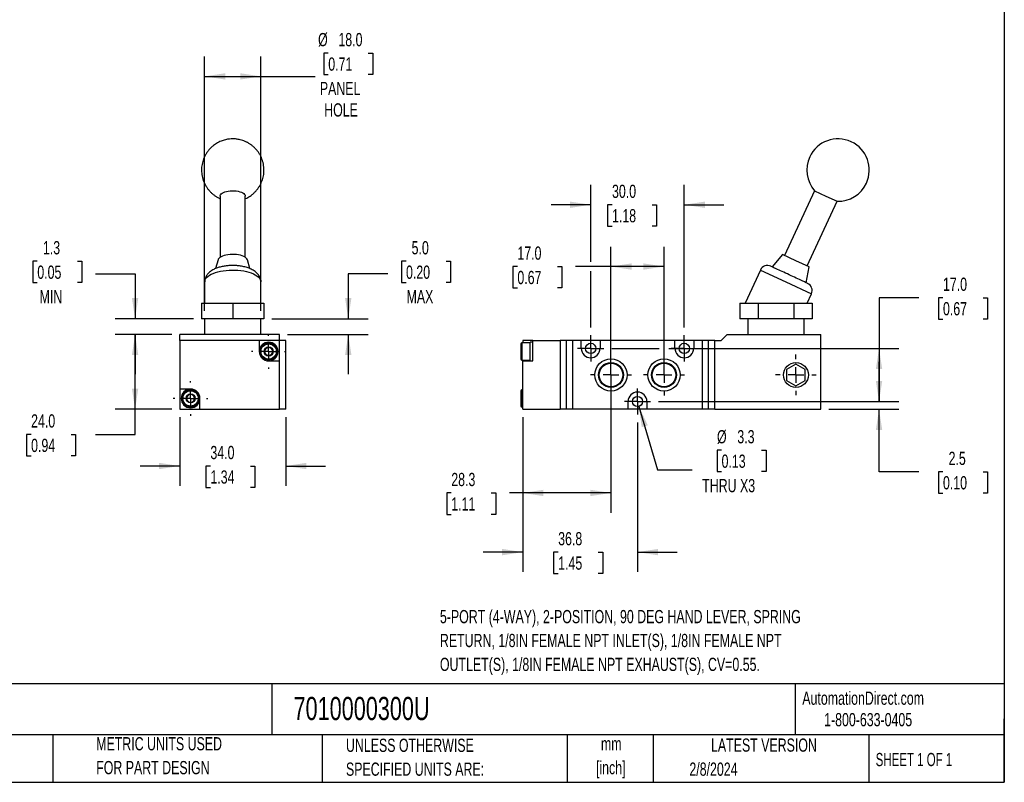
# Model space of a CAD drawing. Header units: millimetres. Extents: x 13 to 546, y 13 to 419.
# Tile 2 of 3: x 231 to 546, y 13 to 257. Entities that reach past the tile are written whole.
import ezdxf

# ---------------------------------------------------------------- set-up
doc = ezdxf.new("R2010")
doc.units = ezdxf.units.MM
doc.header["$LTSCALE"] = 2
doc.linetypes.add('CENTERX2', pattern=[20.32, 12.7, -2.54, 2.54, -2.54])
doc.layers.add('CENTER', color=40, linetype='CENTERX2')
doc.layers.add('DIMENSIONS', color=140, linetype='Continuous', lineweight=25)
doc.layers.add('TEXT', color=140, linetype='Continuous', lineweight=25)
doc.styles.add('SLDTEXTSTYLE0', font='TXT', dxfattribs={"width": 0.7})
doc.styles.add('SLDTEXTSTYLE1', font='TXT', dxfattribs={"width": 0.65})
doc.dimstyles.new('SLDDIMSTYLE1', dxfattribs={"dimtxt": 4.316016, "dimasz": 6.604, "dimexe": 0, "dimexo": 0.0625, "dimgap": 1.079004, "dimtad": 0, "dimtih": 1, "dimtoh": 1, "dimrnd": 1e-09, "dimzin": 4, "dimdsep": 46, "dimtxsty": 'SLDTEXTSTYLE0', "dimsah": 1, "dimcen": 0.09, "dimadec": 0, "dimazin": 1, "dimtfac": 1, "dimtofl": 0, "dimtmove": 0, "dimatfit": 3, "dimfxl": 0, "dimfrac": 2, "dimtolj": 1, "dimtzin": 12, "dimarcsym": 0})
doc.dimstyles.new('SLDDIMSTYLE2', dxfattribs={"dimtxt": 4.316016, "dimasz": 6.604, "dimexe": 0, "dimexo": 0.0625, "dimgap": 1.079004, "dimtad": 0, "dimtih": 1, "dimtoh": 1, "dimrnd": 1e-09, "dimzin": 4, "dimdsep": 46, "dimtxsty": 'SLDTEXTSTYLE0', "dimsah": 1, "dimcen": 0.09, "dimadec": 0, "dimazin": 1, "dimtfac": 1, "dimtmove": 0, "dimatfit": 0, "dimfxl": 0, "dimfrac": 2, "dimtolj": 1, "dimtzin": 12, "dimarcsym": 0})
doc.dimstyles.new('SLDDIMSTYLE3', dxfattribs={"dimtxt": 4.316016, "dimasz": 6.604, "dimexe": 0, "dimexo": 0.0625, "dimgap": 1.079004, "dimtad": 0, "dimtih": 1, "dimtoh": 1, "dimrnd": 1e-09, "dimzin": 12, "dimdsep": 46, "dimtxsty": 'SLDTEXTSTYLE0', "dimsah": 1, "dimcen": 0.09, "dimadec": 0, "dimazin": 3, "dimtfac": 1, "dimtmove": 0, "dimatfit": 0, "dimfxl": 0, "dimfrac": 2, "dimtolj": 1, "dimtzin": 12, "dimarcsym": 0})
doc.dimstyles.new('SLDDIMSTYLE5', dxfattribs={"dimtxt": 4.316016, "dimasz": 6.604, "dimexe": 0, "dimexo": 0.0625, "dimgap": 1.079004, "dimtad": 0, "dimtih": 1, "dimtoh": 1, "dimrnd": 1e-09, "dimzin": 12, "dimdsep": 46, "dimtxsty": 'SLDTEXTSTYLE0', "dimsah": 1, "dimcen": 0.09, "dimadec": 0, "dimazin": 3, "dimtfac": 1, "dimtofl": 0, "dimtmove": 0, "dimatfit": 3, "dimfxl": 0, "dimfrac": 2, "dimtolj": 1, "dimtzin": 12, "dimarcsym": 0})
doc.dimstyles.new('SLDDIMSTYLE6', dxfattribs={"dimtxt": 4.316016, "dimasz": 6.604, "dimexe": 0, "dimexo": 0.0625, "dimgap": 1.079004, "dimtad": 0, "dimtih": 1, "dimtoh": 1, "dimrnd": 1e-09, "dimzin": 12, "dimdsep": 46, "dimtxsty": 'SLDTEXTSTYLE0', "dimsah": 1, "dimcen": 0, "dimadec": 0, "dimazin": 3, "dimtfac": 1, "dimtofl": 0, "dimtmove": 0, "dimatfit": 3, "dimfxl": 0, "dimfrac": 2, "dimtolj": 1, "dimtzin": 12, "dimarcsym": 0})

# ---------------------------------------------------------------- blocks, each defined once
blk = doc.blocks.new('_D_8')
at = {"layer": 'DIMENSIONS'}
for p, q in [((281.95, 129.58), (281.95, 107.62)), ((315.95, 129.58), (315.95, 107.62)), ((281.95, 113.97), (269.25, 113.97)), ((291.79, 113.97), (290.34, 113.97)), ((290.34, 113.97), (290.34, 107.11)), ((304.62, 113.97), (306.07, 113.97)), ((306.07, 113.97), (306.07, 107.11)), ((315.95, 113.97), (328.65, 113.97)), ((290.34, 107.11), (291.79, 107.11)), ((306.07, 107.11), (304.62, 107.11))]:
    blk.add_line(p, q, dxfattribs=at)
for points in [[(281.95, 113.97), (275.34, 114.99), (275.34, 112.96)], [(315.95, 113.97), (322.55, 112.96), (322.55, 114.99)]]:
    blk.add_solid(points, dxfattribs=at)
at = {"layer": 'DIMENSIONS', "char_height": 4.233, "attachment_point": 1, "style": 'SLDTEXTSTYLE0'}
for s, insert in [('34.0', (291.79, 120.4)), ('1.34', (291.79, 112.57))]:
    blk.add_mtext(s, dxfattribs=dict(at, insert=insert))
blk = doc.blocks.new('_D_9')
at = {"layer": 'DIMENSIONS'}
for p, q in [((279.41, 156.12), (261.32, 156.12)), ((267.67, 132.12), (267.67, 156.12)), ((279.41, 132.12), (261.32, 132.12)), ((267.67, 124.09), (267.67, 132.12)), ((234.36, 124.09), (232.91, 124.09)), ((232.91, 124.09), (232.91, 117.23)), ((247.19, 124.09), (248.63, 124.09)), ((248.63, 124.09), (248.63, 117.23)), ((254.97, 124.09), (267.67, 124.09)), ((232.91, 117.23), (234.36, 117.23)), ((248.63, 117.23), (247.19, 117.23))]:
    blk.add_line(p, q, dxfattribs=at)
for points in [[(267.67, 156.12), (266.65, 149.52), (268.68, 149.52)], [(267.67, 132.12), (268.68, 138.72), (266.65, 138.72)]]:
    blk.add_solid(points, dxfattribs=at)
at = {"layer": 'DIMENSIONS', "char_height": 4.233, "attachment_point": 1, "style": 'SLDTEXTSTYLE0'}
for s, insert in [('24.0', (234.36, 130.52)), ('0.94', (234.36, 122.69))]:
    blk.add_mtext(s, dxfattribs=dict(at, insert=insert))
blk = doc.blocks.new('_D_10')
at = {"layer": 'DIMENSIONS'}
for p, q in [((329.54, 246.18), (328.09, 246.18)), ((328.09, 246.18), (328.09, 239.32)), ((342.36, 246.18), (343.81, 246.18)), ((343.81, 246.18), (343.81, 239.32)), ((289.95, 163.66), (289.95, 245.07)), ((307.95, 163.66), (307.95, 245.07)), ((289.95, 238.72), (307.95, 238.72)), ((307.95, 238.72), (325.31, 238.72)), ((328.09, 239.32), (329.54, 239.32)), ((343.81, 239.32), (342.36, 239.32))]:
    blk.add_line(p, q, dxfattribs=at)
for points in [[(289.95, 238.72), (296.55, 237.7), (296.55, 239.73)], [(307.95, 238.72), (301.34, 239.73), (301.34, 237.7)]]:
    blk.add_solid(points, dxfattribs=at)
at = {"layer": 'DIMENSIONS', "char_height": 4.233, "attachment_point": 1, "style": 'SLDTEXTSTYLE0'}
for s, insert in [('%%c', (326.28, 252.61)), ('18.0', (332.79, 252.61)), ('0.71', (329.54, 244.78)), ('PANEL', (326.85, 236.96)), ('HOLE', (328.25, 230.1))]:
    blk.add_mtext(s, dxfattribs=dict(at, insert=insert))
blk = doc.blocks.new('_D_11')
at = {"layer": 'DIMENSIONS'}
for p, q in [((354.45, 179.54), (353, 179.54)), ((353, 179.54), (353, 172.68)), ((367.27, 179.54), (368.72, 179.54)), ((368.72, 179.54), (368.72, 172.68)), ((348.65, 175.51), (335.95, 175.51)), ((335.95, 175.51), (335.95, 161.12)), ((353, 172.68), (354.45, 172.68)), ((368.72, 172.68), (367.27, 172.68)), ((311.49, 161.12), (342.3, 161.12)), ((316.49, 156.12), (342.3, 156.12)), ((335.95, 156.12), (335.95, 143.42))]:
    blk.add_line(p, q, dxfattribs=at)
for points in [[(335.95, 161.12), (336.96, 167.72), (334.93, 167.72)], [(335.95, 156.12), (334.93, 149.52), (336.96, 149.52)]]:
    blk.add_solid(points, dxfattribs=at)
at = {"layer": 'DIMENSIONS', "char_height": 4.233, "attachment_point": 1, "style": 'SLDTEXTSTYLE0'}
for s, insert in [('5.0', (356.24, 185.97)), ('0.20', (354.45, 178.14)), ('MAX', (354.62, 170.32))]:
    blk.add_mtext(s, dxfattribs=dict(at, insert=insert))
blk = doc.blocks.new('_D_12')
at = {"layer": 'DIMENSIONS'}
for p, q in [((236.34, 179.54), (234.89, 179.54)), ((234.89, 179.54), (234.89, 172.68)), ((249.17, 179.54), (250.62, 179.54)), ((250.62, 179.54), (250.62, 172.68)), ((254.97, 175.51), (267.67, 175.51)), ((267.67, 175.51), (267.67, 161.12)), ((234.89, 172.68), (236.34, 172.68)), ((250.62, 172.68), (249.17, 172.68)), ((286.41, 161.12), (261.32, 161.12)), ((279.41, 156.12), (261.32, 156.12)), ((267.67, 156.12), (267.67, 143.42))]:
    blk.add_line(p, q, dxfattribs=at)
for points in [[(267.67, 161.12), (268.68, 167.72), (266.65, 167.72)], [(267.67, 156.12), (266.65, 149.52), (268.68, 149.52)]]:
    blk.add_solid(points, dxfattribs=at)
at = {"layer": 'DIMENSIONS', "char_height": 4.233, "attachment_point": 1, "style": 'SLDTEXTSTYLE0'}
for s, insert in [('1.3', (238.14, 185.97)), ('0.05', (236.34, 178.14)), ('MIN', (237.07, 170.32))]:
    blk.add_mtext(s, dxfattribs=dict(at, insert=insert))
blk = doc.blocks.new('SW_CENTERMARKSYMBOL_7')
at = {"layer": 'CENTER', "color": 0}
for p, q in [((0, 5.08), (0, 5.54)), ((-5.08, 0), (-5.54, 0)), ((0, 0), (-2.54, 0)), ((0, 0), (0, 2.54)), ((0, 0), (0, -2.54)), ((0, 0), (2.54, 0)), ((5.08, 0), (5.54, 0)), ((0, -5.08), (0, -5.54))]:
    blk.add_line(p, q, dxfattribs=at)
blk = doc.blocks.new('SW_CENTERMARKSYMBOL_8')
at = {"layer": 'CENTER', "color": 0}
for p, q in [((0, 5.08), (0, 5.54)), ((-5.08, 0), (-5.54, 0)), ((0, 0), (-2.54, 0)), ((0, 0), (0, 2.54)), ((0, 0), (0, -2.54)), ((0, 0), (2.54, 0)), ((5.08, 0), (5.54, 0)), ((0, -5.08), (0, -5.54))]:
    blk.add_line(p, q, dxfattribs=at)
blk = doc.blocks.new('_D_13')
at = {"layer": 'DIMENSIONS'}
for p, q in [((420.1, 140.58), (420.1, 98.99)), ((391.85, 129.58), (391.85, 98.99)), ((368.95, 105.34), (367.51, 105.34)), ((367.51, 105.34), (367.51, 98.48)), ((381.78, 105.34), (383.23, 105.34)), ((383.23, 105.34), (383.23, 98.48)), ((391.85, 105.34), (387.63, 105.34)), ((420.1, 105.34), (391.85, 105.34)), ((367.51, 98.48), (368.95, 98.48)), ((383.23, 98.48), (381.78, 98.48))]:
    blk.add_line(p, q, dxfattribs=at)
for points in [[(391.85, 105.34), (398.46, 104.33), (398.46, 106.36)], [(420.1, 105.34), (413.5, 106.36), (413.5, 104.33)]]:
    blk.add_solid(points, dxfattribs=at)
at = {"layer": 'DIMENSIONS', "char_height": 4.233, "attachment_point": 1, "style": 'SLDTEXTSTYLE0'}
for s, insert in [('28.3', (368.95, 111.77)), ('1.11', (368.95, 103.94))]:
    blk.add_mtext(s, dxfattribs=dict(at, insert=insert))
blk = doc.blocks.new('_D_14')
at = {"layer": 'DIMENSIONS'}
for p, q in [((420.1, 145.66), (420.1, 184.19)), ((437.1, 145.66), (437.1, 184.19)), ((390.12, 177.84), (388.67, 177.84)), ((388.67, 177.84), (388.67, 170.98)), ((402.95, 177.84), (404.4, 177.84)), ((404.4, 177.84), (404.4, 170.98)), ((420.1, 177.84), (408.79, 177.84)), ((437.1, 177.84), (420.1, 177.84)), ((388.67, 170.98), (390.12, 170.98)), ((404.4, 170.98), (402.95, 170.98))]:
    blk.add_line(p, q, dxfattribs=at)
for points in [[(420.1, 177.84), (426.71, 176.82), (426.71, 178.85)], [(437.1, 177.84), (430.5, 178.85), (430.5, 176.82)]]:
    blk.add_solid(points, dxfattribs=at)
at = {"layer": 'DIMENSIONS', "char_height": 4.233, "attachment_point": 1, "style": 'SLDTEXTSTYLE0'}
for s, insert in [('17.0', (390.12, 184.26)), ('0.67', (390.12, 176.44))]:
    blk.add_mtext(s, dxfattribs=dict(at, insert=insert))
blk = doc.blocks.new('_D_15')
at = {"layer": 'DIMENSIONS'}
for p, q in [((391.85, 129.58), (391.85, 80.05)), ((428.6, 127.89), (428.6, 80.05)), ((391.85, 86.4), (379.15, 86.4)), ((403.19, 86.4), (401.74, 86.4)), ((401.74, 86.4), (401.74, 79.54)), ((416.01, 86.4), (417.46, 86.4)), ((417.46, 86.4), (417.46, 79.54)), ((428.6, 86.4), (441.3, 86.4)), ((401.74, 79.54), (403.19, 79.54)), ((417.46, 79.54), (416.01, 79.54))]:
    blk.add_line(p, q, dxfattribs=at)
for points in [[(391.85, 86.4), (385.25, 87.42), (385.25, 85.38)], [(428.6, 86.4), (435.21, 85.38), (435.21, 87.42)]]:
    blk.add_solid(points, dxfattribs=at)
at = {"layer": 'DIMENSIONS', "char_height": 4.233, "attachment_point": 1, "style": 'SLDTEXTSTYLE0'}
for s, insert in [('36.8', (403.19, 92.82)), ('1.45', (403.19, 85))]:
    blk.add_mtext(s, dxfattribs=dict(at, insert=insert))
blk = doc.blocks.new('_D_16')
at = {"layer": 'DIMENSIONS'}
for p, q in [((413.6, 179.36), (413.6, 203.97)), ((443.6, 158.35), (443.6, 203.97)), ((413.6, 197.62), (400.9, 197.62)), ((420.44, 197.62), (418.99, 197.62)), ((418.99, 197.62), (418.99, 190.76)), ((433.27, 197.62), (434.71, 197.62)), ((434.71, 197.62), (434.71, 190.76)), ((443.6, 197.62), (456.3, 197.62)), ((418.99, 190.76), (420.44, 190.76)), ((434.71, 190.76), (433.27, 190.76)), ((413.6, 158.35), (413.6, 176.31))]:
    blk.add_line(p, q, dxfattribs=at)
for points in [[(413.6, 197.62), (407, 198.63), (407, 196.6)], [(443.6, 197.62), (450.21, 196.6), (450.21, 198.63)]]:
    blk.add_solid(points, dxfattribs=at)
at = {"layer": 'DIMENSIONS', "char_height": 4.233, "attachment_point": 1, "style": 'SLDTEXTSTYLE0'}
for s, insert in [('30.0', (420.44, 204.04)), ('1.18', (420.44, 196.22))]:
    blk.add_mtext(s, dxfattribs=dict(at, insert=insert))
blk = doc.blocks.new('_D_17')
at = {"layer": 'DIMENSIONS'}
for p, q in [((518.67, 167.85), (505.97, 167.85)), ((505.97, 167.85), (505.97, 151.62)), ((526.45, 167.85), (525, 167.85)), ((525, 167.85), (525, 161)), ((539.28, 167.85), (540.73, 167.85)), ((540.73, 167.85), (540.73, 161)), ((525, 161), (526.45, 161)), ((540.73, 161), (539.28, 161)), ((420.33, 151.62), (435.58, 151.62)), ((438.63, 151.62), (512.32, 151.62)), ((505.97, 151.62), (505.97, 134.62)), ((435.33, 134.62), (512.32, 134.62))]:
    blk.add_line(p, q, dxfattribs=at)
for points in [[(505.97, 151.62), (504.95, 145.02), (506.99, 145.02)], [(505.97, 134.62), (506.99, 141.22), (504.95, 141.22)]]:
    blk.add_solid(points, dxfattribs=at)
at = {"layer": 'DIMENSIONS', "char_height": 4.233, "attachment_point": 1, "style": 'SLDTEXTSTYLE0'}
for s, insert in [('17.0', (526.45, 174.28)), ('0.67', (526.45, 166.45))]:
    blk.add_mtext(s, dxfattribs=dict(at, insert=insert))
blk = doc.blocks.new('_D_18')
at = {"layer": 'DIMENSIONS'}
for p, q in [((505.97, 134.62), (505.97, 147.32)), ((435.33, 134.62), (512.32, 134.62)), ((489.89, 132.12), (512.32, 132.12)), ((505.97, 112.12), (505.97, 132.12)), ((518.67, 112.12), (505.97, 112.12)), ((526.45, 112.12), (525, 112.12)), ((525, 112.12), (525, 105.26)), ((539.28, 112.12), (540.73, 112.12)), ((540.73, 112.12), (540.73, 105.26)), ((525, 105.26), (526.45, 105.26)), ((540.73, 105.26), (539.28, 105.26))]:
    blk.add_line(p, q, dxfattribs=at)
for points in [[(505.97, 134.62), (506.99, 141.22), (504.95, 141.22)], [(505.97, 132.12), (504.95, 125.52), (506.99, 125.52)]]:
    blk.add_solid(points, dxfattribs=at)
at = {"layer": 'DIMENSIONS', "char_height": 4.233, "attachment_point": 1, "style": 'SLDTEXTSTYLE0'}
for s, insert in [('2.5', (528.25, 118.54)), ('0.10', (526.45, 110.72))]:
    blk.add_mtext(s, dxfattribs=dict(at, insert=insert))
blk = doc.blocks.new('_D_19')
at = {"layer": 'DIMENSIONS'}
for p, q in [((429.07, 133.04), (435.05, 112.77)), ((455.53, 119.03), (454.08, 119.03)), ((454.08, 119.03), (454.08, 112.17)), ((468.36, 119.03), (469.8, 119.03)), ((469.8, 119.03), (469.8, 112.17)), ((435.05, 112.77), (446.16, 112.77)), ((454.08, 112.17), (455.53, 112.17)), ((469.8, 112.17), (468.36, 112.17))]:
    blk.add_line(p, q, dxfattribs=at)
blk.add_solid([(429.07, 133.04), (429.96, 126.42), (431.91, 126.99)], dxfattribs=at)
at = {"layer": 'DIMENSIONS', "char_height": 4.233, "attachment_point": 1, "style": 'SLDTEXTSTYLE0'}
for s, insert in [('%%c', (454.07, 125.46)), ('3.3', (460.58, 125.46)), ('0.13', (455.53, 117.63)), ('THRU X3', (449.33, 109.81))]:
    blk.add_mtext(s, dxfattribs=dict(at, insert=insert))
blk = doc.blocks.new('SW_CENTERMARKSYMBOL_9')
at = {"layer": 'CENTER', "color": 0}
for p, q in [((0, 5.08), (0, 6.54)), ((-5.08, 0), (-6.54, 0)), ((0, 0), (-2.54, 0)), ((0, 0), (0, 2.54)), ((0, 0), (0, -2.54)), ((0, 0), (2.54, 0)), ((5.08, 0), (6.54, 0)), ((0, -5.08), (0, -6.54))]:
    blk.add_line(p, q, dxfattribs=at)
blk = doc.blocks.new('SW_CENTERMARKSYMBOL_10')
at = {"layer": 'CENTER', "color": 0}
for p, q in [((0, 5.08), (0, 6.54)), ((-5.08, 0), (-6.54, 0)), ((0, 0), (-2.54, 0)), ((0, 0), (0, 2.54)), ((0, 0), (0, -2.54)), ((0, 0), (2.54, 0)), ((5.08, 0), (6.54, 0)), ((0, -5.08), (0, -6.54))]:
    blk.add_line(p, q, dxfattribs=at)
blk = doc.blocks.new('SW_CENTERMARKSYMBOL_11')
at = {"layer": 'CENTER', "color": 0}
for p, q in [((0, 2.54), (0, 4.19)), ((-2.54, 0), (-4.19, 0)), ((0, 0), (-2.54, 0)), ((0, 0), (0, 2.54)), ((0, 0), (0, -2.54)), ((0, 0), (2.54, 0)), ((2.54, 0), (4.19, 0)), ((0, -2.54), (0, -4.19))]:
    blk.add_line(p, q, dxfattribs=at)
blk = doc.blocks.new('SW_CENTERMARKSYMBOL_12')
at = {"layer": 'CENTER', "color": 0}
for p, q in [((0, 2.54), (0, 4.19)), ((-2.54, 0), (-4.19, 0)), ((0, 0), (-2.54, 0)), ((0, 0), (0, 2.54)), ((0, 0), (0, -2.54)), ((0, 0), (2.54, 0)), ((2.54, 0), (4.19, 0)), ((0, -2.54), (0, -4.19))]:
    blk.add_line(p, q, dxfattribs=at)
blk = doc.blocks.new('SW_CENTERMARKSYMBOL_13')
at = {"layer": 'CENTER', "color": 0}
for p, q in [((0, 2.54), (0, 4.19)), ((-2.54, 0), (-4.19, 0)), ((0, 0), (-2.54, 0)), ((0, 0), (0, 2.54)), ((0, 0), (0, -2.54)), ((0, 0), (2.54, 0)), ((2.54, 0), (4.19, 0)), ((0, -2.54), (0, -4.19))]:
    blk.add_line(p, q, dxfattribs=at)
blk = doc.blocks.new('SW_CENTERMARKSYMBOL_14')
at = {"layer": 'CENTER', "color": 0}
for p, q in [((0, 5.08), (0, 6.515)), ((-5.08, 0), (-6.515, 0)), ((0, 0), (-2.54, 0)), ((0, 0), (0, 2.54)), ((0, 0), (0, -2.54)), ((0, 0), (2.54, 0)), ((5.08, 0), (6.515, 0)), ((0, -5.08), (0, -6.515))]:
    blk.add_line(p, q, dxfattribs=at)

msp = doc.modelspace()

# ---------------------------------------------------------------- linework, layer by layer
for p, q in [((485.345759, 202.101206), (475.695335, 181.405805)), ((485.345759, 202.101206), (488.97099, 200.410733)), ((294.948311, 200.410733), (294.948311, 180.8006)), ((302.948311, 180.8006), (302.948311, 200.410733)), ((482.945797, 178.024859), (492.596221, 198.72026)), ((488.97099, 200.410733), (492.596221, 198.72026)), ((294.227187, 179.948889), (293.465144, 177.197647)), ((304.432412, 177.194277), (303.669436, 179.948889)), ((475.012559, 181.724189), (471.769628, 177.719503)), ((479.320566, 179.715332), (475.012559, 181.724189)), ((467.994159, 176.721588), (463.050891, 166.120715)), ((467.994159, 176.721588), (476.150929, 172.918023)), ((483.628573, 177.706475), (479.320566, 179.715332)), ((482.645321, 172.648083), (483.628573, 177.706475)), ((289.948311, 172.918023), (289.948311, 166.120715)), ((307.948311, 166.120715), (307.948311, 172.918023)), ((476.150929, 172.918023), (484.307699, 169.114459)), ((482.911693, 166.120715), (484.307699, 169.114459)), ((288.948311, 166.120715), (288.948311, 161.120715)), ((288.948311, 166.120715), (298.948311, 166.120715)), ((298.948311, 166.120715), (308.948311, 166.120715)), ((298.948311, 166.120715), (298.948311, 161.120715)), ((308.948311, 166.120715), (308.948311, 161.120715)), ((461.434287, 166.120715), (461.434287, 161.120715)), ((461.434287, 166.120715), (467.207789, 166.120715)), ((467.207789, 166.120715), (467.207789, 161.120715)), ((467.207789, 166.120715), (478.754795, 166.120715)), ((478.754795, 166.120715), (484.528297, 166.120715)), ((478.754795, 161.120715), (478.754795, 166.120715)), ((484.528297, 166.120715), (484.528297, 161.120715)), ((298.948311, 161.120715), (288.948311, 161.120715)), ((289.948311, 161.120715), (289.948311, 156.120715)), ((308.948311, 161.120715), (298.948311, 161.120715)), ((307.948311, 156.120715), (307.948311, 161.120715)), ((467.207789, 161.120715), (461.434287, 161.120715)), ((463.981292, 161.120715), (463.981292, 156.120715)), ((478.754795, 161.120715), (467.207789, 161.120715)), ((484.528297, 161.120715), (478.754795, 161.120715)), ((481.981292, 156.120715), (481.981292, 161.120715)), ((313.948311, 156.120715), (281.948311, 156.120715)), ((281.948311, 154.120715), (281.948311, 156.120715)), ((313.948311, 154.120715), (313.948311, 156.120715)), ((455.351292, 154.120715), (457.351292, 156.120715)), ((457.351292, 156.120715), (487.351292, 156.120715)), ((487.351292, 132.120715), (487.351292, 156.120715)), ((281.948311, 154.120715), (281.948311, 138.620715)), ((307.448311, 154.120715), (281.948311, 154.120715)), ((307.448311, 154.120715), (307.448311, 150.620715)), ((313.948311, 154.120715), (307.448311, 154.120715)), ((313.948311, 147.620715), (313.948311, 154.120715)), ((315.948311, 154.120715), (313.948311, 154.120715)), ((315.948311, 132.120715), (315.948311, 154.120715)), ((394.251292, 153.370715), (391.551292, 153.370715)), ((391.551292, 153.370715), (391.551292, 147.870715)), ((395.051292, 154.120715), (391.851292, 154.120715)), ((391.851292, 154.120715), (391.851292, 153.370715)), ((395.051292, 153.620715), (394.251292, 153.620715)), ((394.251292, 150.620715), (394.251292, 153.620715)), ((395.051292, 147.620715), (395.051292, 154.120715)), ((395.051292, 154.120715), (403.851292, 154.120715)), ((403.851292, 154.120715), (403.851292, 132.120715)), ((405.851292, 154.120715), (403.851292, 154.120715)), ((405.851292, 132.120715), (405.851292, 154.120715)), ((407.851292, 154.120715), (405.851292, 154.120715)), ((407.851292, 132.120715), (407.851292, 154.120715)), ((410.601292, 154.120715), (407.851292, 154.120715)), ((410.601292, 151.620715), (410.601292, 154.120715)), ((416.601292, 154.120715), (410.601292, 154.120715)), ((416.601292, 154.120715), (416.601292, 151.620715)), ((440.601292, 154.120715), (416.601292, 154.120715)), ((440.601292, 151.620715), (440.601292, 154.120715)), ((446.601292, 154.120715), (440.601292, 154.120715)), ((446.601292, 154.120715), (446.601292, 151.620715)), ((449.351292, 154.120715), (446.601292, 154.120715)), ((449.351292, 154.120715), (449.351292, 132.120715)), ((451.351292, 154.120715), (449.351292, 154.120715)), ((451.351292, 132.120715), (451.351292, 154.120715)), ((453.351292, 154.120715), (451.351292, 154.120715)), ((453.351292, 132.120715), (453.351292, 154.120715)), ((453.351292, 154.120715), (455.351292, 154.120715)), ((394.251292, 147.620715), (394.251292, 150.620715)), ((310.448311, 147.620715), (313.948311, 147.620715)), ((313.948311, 132.120715), (313.948311, 147.620715)), ((391.551292, 147.870715), (394.251292, 147.870715)), ((391.851292, 147.870715), (391.851292, 147.620715)), ((391.851292, 147.620715), (395.051292, 147.620715)), ((391.851292, 132.120715), (391.851292, 147.620715)), ((479.351292, 146.584817), (476.351292, 144.852766)), ((482.351292, 144.852766), (479.351292, 146.584817)), ((476.351292, 144.852766), (476.351292, 141.388664)), ((482.351292, 141.388664), (482.351292, 144.852766)), ((476.351292, 141.388664), (479.351292, 139.656613)), ((479.351292, 139.656613), (482.351292, 141.388664)), ((285.448311, 138.620715), (281.948311, 138.620715)), ((281.948311, 138.620715), (281.948311, 132.120715)), ((391.851292, 138.370715), (391.551292, 138.370715)), ((391.551292, 138.370715), (391.551292, 132.870715)), ((288.448311, 132.120715), (288.448311, 135.620715)), ((391.551292, 132.870715), (391.851292, 132.870715)), ((425.601292, 132.120715), (425.601292, 134.620715)), ((431.601292, 134.620715), (431.601292, 132.120715)), ((281.948311, 132.120715), (288.448311, 132.120715)), ((288.448311, 132.120715), (313.948311, 132.120715)), ((315.948311, 132.120715), (313.948311, 132.120715)), ((391.851292, 132.120715), (403.851292, 132.120715)), ((405.851292, 132.120715), (403.851292, 132.120715)), ((407.851292, 132.120715), (405.851292, 132.120715)), ((425.601292, 132.120715), (407.851292, 132.120715)), ((431.601292, 132.120715), (425.601292, 132.120715)), ((449.351292, 132.120715), (431.601292, 132.120715)), ((451.351292, 132.120715), (449.351292, 132.120715)), ((453.351292, 132.120715), (451.351292, 132.120715)), ((453.351292, 132.120715), (487.351292, 132.120715))]:
    msp.add_line(p, q)
at = {"flags": 128}
for points in [[(294.948311, 200.410733), (294.961282, 200.54676), (295.064544, 200.81529), (295.268394, 201.073342), (295.567551, 201.314233), (295.954268, 201.531724), (296.41853, 201.720182), (296.948311, 201.874726), (297.529892, 201.991353), (298.148209, 202.067043), (298.787248, 202.099835), (299.430458, 202.088881), (300.061181, 202.034463), (300.663082, 201.937992), (301.22057, 201.801965), (301.719209, 201.629906), (302.146082, 201.426272), (302.490135, 201.196335), (302.742457, 200.946052), (302.896512, 200.681904), (302.948311, 200.410733), (302.948311, 200.410733)], [(303.669436, 179.948889), (303.651016, 180.007824), (303.500132, 180.294082), (303.252233, 180.568005), (302.912603, 180.823754), (302.488482, 181.05588), (301.988907, 181.259434), (301.424528, 181.430078), (300.807373, 181.564175), (300.150595, 181.658868), (299.468192, 181.712137), (298.774709, 181.722848), (298.084926, 181.690773), (297.413544, 181.616594), (296.774874, 181.501893), (296.182526, 181.349114), (295.649127, 181.161515), (295.186044, 180.943092), (294.803147, 180.698502), (294.508596, 180.432958), (294.308671, 180.152118), (294.227187, 179.948889)], [(289.948311, 172.918023), (289.961067, 173.120457), (290.062896, 173.523032), (290.2654, 173.918751), (290.566286, 174.303132), (290.962143, 174.671818), (291.448486, 175.020634), (292.019805, 175.345626), (292.669628, 175.643113), (293.39059, 175.909723), (294.174523, 176.142436), (295.012545, 176.338615), (295.895161, 176.496037), (296.812371, 176.61292), (297.753782, 176.687937), (298.708727, 176.72024), (299.666386, 176.709462), (300.61591, 176.655726), (301.546539, 176.55964), (302.447729, 176.422293), (303.309269, 176.245241), (304.121398, 176.030491), (304.874914, 175.780475), (305.561279, 175.498026), (306.172716, 175.186345), (306.702298, 174.848963), (307.144024, 174.489703), (307.49289, 174.112634), (307.744942, 173.722031), (307.897324, 173.322318), (307.948311, 172.918023)]]:
    msp.add_lwpolyline(points, dxfattribs=at)
for centre, radius in [((310.448311, 150.620715), 2.75), ((310.448311, 150.620715), 1.4637), ((413.601292, 151.620715), 1.65), ((443.601292, 151.620715), 1.65), ((420.101292, 143.120715), 5.15), ((437.101292, 143.120715), 5.15), ((420.101292, 143.120715), 4.001795), ((420.101292, 143.120715), 3.79197), ((437.101292, 143.120715), 4.001795), ((437.101292, 143.120715), 3.79197), ((479.351292, 143.120715), 3.975), ((285.448311, 135.620715), 2.75), ((285.448311, 135.620715), 1.4637), ((428.601292, 134.620715), 1.65)]:
    msp.add_circle(centre, radius)
for centre, radius, start, end in [((492.84435, 208.717181), 10, 335, 155), ((492.84435, 208.717181), 10, 155, 221.42182152), ((492.84435, 208.717181), 10, 268.57817848, 335), ((470.259928, 175.665042), 2.5, 65, 155), ((482.04193, 170.171005), 2.5, 335, 65), ((310.448311, 150.620715), 3, 0, 180), ((310.448311, 150.620715), 1.25, 90, 150), ((310.448311, 150.620715), 1.25, 30, 90), ((391.551292, 153.070715), 0.3, 90, 180), ((413.601292, 151.620715), 3, 180, 0), ((443.601292, 151.620715), 3, 180, 0), ((310.448311, 150.620715), 3, 180, 270), ((310.448311, 150.620715), 1.25, 150, 210), ((310.448311, 150.620715), 1.25, 210, 270), ((310.448311, 150.620715), 3, 270, 0), ((310.448311, 150.620715), 1.25, 270, 330), ((310.448311, 150.620715), 1.25, 330, 30), ((391.551292, 148.170715), 0.3, 180, 270), ((285.448311, 135.620715), 3, 90, 0), ((285.448311, 135.620715), 1.25, 150, 210), ((285.448311, 135.620715), 1.25, 90, 150), ((285.448311, 135.620715), 3, 0, 90), ((285.448311, 135.620715), 1.25, 30, 90), ((285.448311, 135.620715), 1.25, 330, 30), ((391.551292, 138.070715), 0.3, 90, 180), ((428.601292, 134.620715), 3, 0, 180), ((285.448311, 135.620715), 1.25, 210, 270), ((285.448311, 135.620715), 1.25, 270, 330), ((391.551292, 133.170715), 0.3, 180, 270)]:
    msp.add_arc(centre, radius, start, end)
for points, knots in [([(298.948311, 218.717181), (298.617229, 218.708226), (298.154169, 218.695701), (297.47651, 218.612605), (296.904678, 218.513982), (296.230216, 218.349416), (295.533101, 218.126039), (294.819345, 217.836269), (294.104959, 217.478556), (293.402039, 217.052047), (292.721505, 216.557318), (292.073211, 215.996075), (291.466168, 215.371068), (290.908629, 214.685997), (290.408133, 213.945423), (289.971505, 213.154688), (289.604843, 212.319829), (289.313503, 211.447486), (289.10208, 210.544821), (288.974405, 209.619422), (288.933536, 208.67922), (288.981778, 207.732404), (289.1207, 206.787337), (289.351187, 205.852484), (289.6735, 204.936332), (290.087375, 204.047353), (290.573734, 203.225116), (291.118127, 202.475852), (291.705507, 201.802839), (292.349337, 201.186301), (293.042909, 200.630024), (293.781116, 200.143474), (294.418064, 199.78563), (294.818114, 199.61712), (294.948311, 199.562278)], [0, 0, 0, 0, 0.0363792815, 0.050880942, 0.0750201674, 0.1001352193, 0.1271433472, 0.1554275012, 0.1847408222, 0.2148850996, 0.24571745, 0.2771303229, 0.3090410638, 0.3413850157, 0.3741110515, 0.4071786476, 0.440555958, 0.4742185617, 0.5081486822, 0.5423347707, 0.5767714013, 0.6114594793, 0.6464068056, 0.6816291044, 0.7171517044, 0.7530122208, 0.7892648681, 0.8220033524, 0.8547014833, 0.8873385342, 0.9198857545, 0.9522942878, 0.9844741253, 1, 1, 1, 1]), ([(302.948311, 199.556453), (302.987121, 199.571995), (303.273481, 199.686672), (303.790235, 199.959232), (304.494981, 200.381364), (305.175008, 200.877307), (305.823441, 201.438215), (306.430447, 202.063314), (306.987996, 202.74836), (307.488489, 203.488941), (307.925118, 204.279674), (308.291779, 205.114534), (308.58312, 205.986876), (308.794542, 206.889541), (308.922218, 207.81494), (308.963086, 208.755142), (308.914845, 209.701958), (308.775922, 210.647025), (308.545436, 211.581878), (308.223122, 212.49803), (307.809248, 213.38701), (307.322887, 214.209243), (306.778501, 214.958523), (306.191095, 215.631477), (305.54736, 216.248232), (304.853436, 216.803702), (304.116534, 217.293244), (303.345664, 217.712593), (302.553811, 218.057674), (301.766657, 218.323204), (301.045997, 218.503068), (300.409424, 218.615037), (299.729613, 218.697652), (299.246337, 218.709732), (298.948311, 218.717181)], [0, 0, 0, 0, 0.0045952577, 0.0339060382, 0.0640477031, 0.0948773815, 0.1262875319, 0.1581955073, 0.190536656, 0.2232598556, 0.2563245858, 0.2896990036, 0.3233586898, 0.3572858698, 0.3914689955, 0.4259026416, 0.4605877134, 0.4955320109, 0.5307512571, 0.5662707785, 0.6021281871, 0.6383776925, 0.6711133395, 0.7038086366, 0.736442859, 0.7689872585, 0.8013929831, 0.8335700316, 0.8653327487, 0.8962281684, 0.9247868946, 0.9468946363, 0.9672510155, 1, 1, 1, 1]), ([(298.948311, 178.165042), (298.654189, 178.161085), (298.239936, 178.155512), (297.631907, 178.118255), (297.115928, 178.073507), (296.511299, 177.998977), (295.890973, 177.898169), (295.259813, 177.767639), (294.630788, 177.606272), (294.012054, 177.412441), (293.410034, 177.184106), (292.830189, 176.918504), (292.278909, 176.612603), (291.765335, 176.264553), (291.300256, 175.874779), (290.893522, 175.446014), (290.552276, 174.981589), (290.280475, 174.484646), (290.085462, 173.958453), (289.967015, 173.432746), (289.957708, 173.082582), (289.953376, 172.919626)], [0, 0, 0, 0, 0.0669933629, 0.0943561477, 0.1396275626, 0.1864198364, 0.2364720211, 0.2885789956, 0.3423497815, 0.3975190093, 0.453955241, 0.511573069, 0.5702094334, 0.6292806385, 0.6876069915, 0.744225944, 0.7988171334, 0.851729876, 0.9036099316, 0.9551429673, 1, 1, 1, 1]), ([(307.943438, 172.919792), (307.945, 172.943972), (307.958919, 173.159421), (307.899319, 173.573385), (307.755314, 174.148666), (307.514516, 174.691896), (307.199332, 175.195653), (306.815442, 175.658129), (306.353858, 176.09077), (305.818506, 176.487365), (305.222114, 176.840366), (304.581774, 177.145814), (303.911976, 177.404597), (303.221003, 177.620349), (302.516778, 177.79606), (301.815535, 177.932888), (301.143521, 178.032083), (300.546584, 178.095968), (299.992258, 178.136865), (299.474572, 178.160689), (299.118016, 178.163638), (298.948311, 178.165042)], [0, 0, 0, 0, 0.0066817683, 0.0595353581, 0.1140493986, 0.1711358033, 0.2252356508, 0.2822949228, 0.3429458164, 0.4069028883, 0.4724337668, 0.5371278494, 0.6001697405, 0.6617007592, 0.7216416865, 0.7795016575, 0.8335463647, 0.8815969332, 0.918749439, 0.9613281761, 1, 1, 1, 1]), ([(477.207475, 175.183793), (475.645128, 175.912327), (474.146654, 176.611077), (471.937163, 177.64138), (471.316474, 177.930812), (471.316474, 177.930812)], [0, 0, 0, 0, 0.5, 0.5, 1, 1, 1, 1]), ([(483.098475, 172.436774), (483.098475, 172.436774), (482.477787, 172.726206), (480.268295, 173.756509), (478.769821, 174.455259), (477.207475, 175.183793)], [0, 0, 0, 0, 0.5, 0.5, 1, 1, 1, 1]), ([(310.448311, 148.170715), (309.09612, 148.170715), (307.998311, 149.268523), (307.998311, 151.972907), (309.09612, 153.070715), (310.448311, 153.070715)], [0, 0, 0, 0, 0.5, 0.5, 1, 1, 1, 1]), ([(309.726624, 151.870715), (309.608786, 151.666614), (309.489182, 151.459455), (309.243756, 151.034365), (309.122921, 150.825071), (309.004936, 150.620715)], [0, 0, 0, 0, 0.5, 0.5, 1, 1, 1, 1]), ([(311.169999, 151.870715), (310.934209, 151.870715), (310.694631, 151.870715), (310.201991, 151.870715), (309.962413, 151.870715), (309.726624, 151.870715)], [0, 0, 0, 0, 0.5, 0.5, 1, 1, 1, 1]), ([(310.448311, 153.070715), (311.800503, 153.070715), (312.898311, 151.972907), (312.898311, 149.268523), (311.800503, 148.170715), (310.448311, 148.170715)], [0, 0, 0, 0, 0.5, 0.5, 1, 1, 1, 1]), ([(311.891687, 150.620715), (311.773849, 150.824816), (311.654246, 151.031975), (311.40882, 151.457065), (311.287984, 151.666359), (311.169999, 151.870715)], [0, 0, 0, 0, 0.5, 0.5, 1, 1, 1, 1]), ([(391.251292, 153.070715), (391.251292, 153.070715), (391.251292, 151.972907), (391.251292, 149.268523), (391.251292, 148.170715), (391.251292, 148.170715)], [0, 0, 0, 0, 0.5, 0.5, 1, 1, 1, 1]), ([(309.004936, 150.620715), (309.122774, 150.416614), (309.242377, 150.209455), (309.487803, 149.784365), (309.608638, 149.575071), (309.726623, 149.370715)], [0, 0, 0, 0, 0.5, 0.5, 1, 1, 1, 1]), ([(309.726623, 149.370715), (309.962413, 149.370715), (310.201991, 149.370715), (310.694631, 149.370715), (310.934209, 149.370715), (311.169999, 149.370715)], [0, 0, 0, 0, 0.5, 0.5, 1, 1, 1, 1]), ([(311.169999, 149.370715), (311.287837, 149.574817), (311.40744, 149.781975), (311.652866, 150.207065), (311.773702, 150.416359), (311.891687, 150.620715)], [0, 0, 0, 0, 0.5, 0.5, 1, 1, 1, 1]), ([(285.448311, 133.170715), (284.09612, 133.170715), (282.998311, 134.268523), (282.998311, 136.972907), (284.09612, 138.070715), (285.448311, 138.070715)], [0, 0, 0, 0, 0.5, 0.5, 1, 1, 1, 1]), ([(284.726624, 136.870715), (284.608786, 136.666614), (284.489182, 136.459455), (284.243756, 136.034365), (284.122921, 135.825071), (284.004936, 135.620715)], [0, 0, 0, 0, 0.5, 0.5, 1, 1, 1, 1]), ([(286.169999, 136.870715), (285.934209, 136.870715), (285.694631, 136.870715), (285.201991, 136.870715), (284.962413, 136.870715), (284.726624, 136.870715)], [0, 0, 0, 0, 0.5, 0.5, 1, 1, 1, 1]), ([(285.448311, 138.070715), (286.800503, 138.070715), (287.898311, 136.972907), (287.898311, 134.268523), (286.800503, 133.170715), (285.448311, 133.170715)], [0, 0, 0, 0, 0.5, 0.5, 1, 1, 1, 1]), ([(286.891687, 135.620715), (286.773849, 135.824816), (286.654246, 136.031975), (286.40882, 136.457065), (286.287984, 136.666359), (286.169999, 136.870715)], [0, 0, 0, 0, 0.5, 0.5, 1, 1, 1, 1]), ([(391.251292, 138.070715), (391.251292, 138.070715), (391.251292, 136.972907), (391.251292, 134.268523), (391.251292, 133.170715), (391.251292, 133.170715)], [0, 0, 0, 0, 0.5, 0.5, 1, 1, 1, 1]), ([(284.004936, 135.620715), (284.122774, 135.416614), (284.242377, 135.209455), (284.487803, 134.784365), (284.608638, 134.575071), (284.726623, 134.370715)], [0, 0, 0, 0, 0.5, 0.5, 1, 1, 1, 1]), ([(284.726623, 134.370715), (284.962413, 134.370715), (285.201991, 134.370715), (285.694631, 134.370715), (285.934209, 134.370715), (286.169999, 134.370715)], [0, 0, 0, 0, 0.5, 0.5, 1, 1, 1, 1]), ([(286.169999, 134.370715), (286.287837, 134.574817), (286.40744, 134.781975), (286.652866, 135.207065), (286.773702, 135.416359), (286.891687, 135.620715)], [0, 0, 0, 0, 0.5, 0.5, 1, 1, 1, 1])]:
    msp.add_open_spline(points, degree=3, knots=knots)
at = {"layer": 'TEXT'}
for p, q in [((546.1, 419.1), (546.1, 12.7)), ((546.1, 44.252215), (12.7, 44.252215)), ((311.517791, 44.252215), (311.517791, 27.94)), ((479.150755, 44.252215), (479.150755, 27.94)), ((546.1, 12.7), (546.1, 33.02)), ((546.1, 27.94), (12.7, 27.94)), ((241.292955, 27.94), (241.292955, 12.7)), ((327.560355, 27.94), (327.560355, 12.7)), ((406.048609, 27.94), (406.048609, 12.7)), ((433.624195, 27.94), (433.624195, 12.7)), ((502.697498, 27.94), (502.697498, 12.7)), ((12.7, 12.7), (546.1, 12.7))]:
    msp.add_line(p, q, dxfattribs=at)

# ---------------------------------------------------------------- block references
at = {"layer": 'CENTER'}
for name, p in [('SW_CENTERMARKSYMBOL_7', (310.448311, 150.620715)), ('SW_CENTERMARKSYMBOL_12', (413.601292, 151.620715)), ('SW_CENTERMARKSYMBOL_11', (443.601292, 151.620715)), ('SW_CENTERMARKSYMBOL_10', (420.101292, 143.120715)), ('SW_CENTERMARKSYMBOL_9', (437.101292, 143.120715)), ('SW_CENTERMARKSYMBOL_14', (479.351292, 143.120715)), ('SW_CENTERMARKSYMBOL_8', (285.448311, 135.620715)), ('SW_CENTERMARKSYMBOL_13', (428.601292, 134.620715))]:
    msp.add_blockref(name, p, dxfattribs=at)

# ---------------------------------------------------------------- texts
at = {"layer": 'TEXT'}
for s, insert, char_height, attachment_point, style in [('5-PORT (4-WAY), 2-POSITION, 90 DEG HAND LEVER, SPRING', (365.310826, 67.8664), 4.23333333, 1, 'SLDTEXTSTYLE0'), ('RETURN, 1/8IN FEMALE NPT INLET(S), 1/8IN FEMALE NPT', (365.310826, 60.221955), 4.23333333, 1, 'SLDTEXTSTYLE0'), ('OUTLET(S), 1/8IN FEMALE NPT EXHAUST(S), CV=0.55.', (365.310826, 52.577511), 4.23333333, 1, 'SLDTEXTSTYLE0'), ('AutomationDirect.com', (481.389918, 41.753063), 4.23333333, 1, 'SLDTEXTSTYLE0'), ('7010000300U', (318.415444, 40.037097), 7.40833333, 1, 'SLDTEXTSTYLE0'), ('1-800-633-0405', (488.38316, 34.874048), 4.23333333, 1, 'SLDTEXTSTYLE0'), ('METRIC UNITS USED', (255.208669, 27.165083), 4.23333333, 1, 'SLDTEXTSTYLE0'), ('UNLESS OTHERWISE', (335.215826, 26.667975), 4.23333333, 1, 'SLDTEXTSTYLE0'), ('mm', (420.197744, 27.148957), 4.2333333, 2, 'SLDTEXTSTYLE0'), ('LATEST VERSION', (469.104263, 26.727988), 4.23333333, 2, 'SLDTEXTSTYLE0'), ('SHEET 1 OF 1', (504.882571, 22.102981), 4.23333333, 1, 'SLDTEXTSTYLE1'), ('FOR PART DESIGN', (255.208669, 19.520638), 4.23333333, 1, 'SLDTEXTSTYLE0'), ('SPECIFIED UNITS ARE:', (335.215826, 19.023531), 4.23333333, 1, 'SLDTEXTSTYLE0'), ('[inch]', (420.030175, 19.504512), 4.2333333, 2, 'SLDTEXTSTYLE0'), ('2/8/2024', (445.225617, 19.026807), 4.2333333, 1, 'SLDTEXTSTYLE0')]:
    msp.add_mtext(s, dxfattribs=dict(at, insert=insert, char_height=char_height, attachment_point=attachment_point, style=style))

# ---------------------------------------------------------------- dimensions: what is measured, and where the dimension line sits
at = {"layer": 'DIMENSIONS'}
dim = msp.add_linear_dim(base=(307.948311, 238.717181), p1=(289.948311, 161.120715), p2=(307.948311, 161.120715), text='%%c<>\\PPANEL\\PHOLE', dimstyle='SLDDIMSTYLE1', dxfattribs=at)
dim.commit()
dim.dimension.update_dxf_attribs({"geometry": '_D_10', "text_midpoint": (335.948414, 238.717181), "dimtype": 160})
for base, p1, p2, dimstyle, picture, middle in [((443.601292, 197.61842), (413.601292, 155.810715), (443.601292, 155.810715), 'SLDDIMSTYLE2', '_D_16', (426.852409, 197.61842)), ((437.101292, 177.838401), (420.101292, 143.120715), (437.101292, 143.120715), 'SLDDIMSTYLE1', '_D_14', (396.533071, 177.838401)), ((420.101292, 105.343612), (391.851292, 132.120715), (420.101292, 143.120715), 'SLDDIMSTYLE5', '_D_13', (375.367273, 105.343612)), ((391.851292, 86.400007), (428.601292, 130.430715), (391.851292, 132.120715), 'SLDDIMSTYLE3', '_D_15', (409.598806, 86.400007))]:
    dim = msp.add_linear_dim(base=base, p1=p1, p2=p2, dimstyle=dimstyle, dxfattribs=at)
    dim.commit()
    dim.dimension.update_dxf_attribs({"geometry": picture, "text_midpoint": middle, "dimtype": 160})
for base, p1, p2, text, dimstyle, picture, middle in [((267.667255, 161.120715), (281.948311, 156.120715), (288.948311, 161.120715), '<>\\PMIN', 'SLDDIMSTYLE3', '_D_12', (267.667255, 175.506214)), ((335.948414, 161.120715), (313.948311, 156.120715), (308.948311, 161.120715), '<>\\PMAX', 'SLDDIMSTYLE2', '_D_11', (335.948414, 175.506214))]:
    dim = msp.add_linear_dim(base=base, p1=p1, p2=p2, angle=90, text=text, dimstyle=dimstyle, dxfattribs=at)
    dim.commit()
    dim.dimension.update_dxf_attribs({"geometry": picture, "text_midpoint": middle, "dimtype": 160})
for base, p1, p2, angle, dimstyle, picture, middle in [((505.969939, 134.620715), (417.791292, 151.620715), (432.791292, 134.620715), 90, 'SLDDIMSTYLE1', '_D_17', (505.969939, 167.85462)), ((267.667255, 156.120715), (281.948311, 132.120715), (281.948311, 156.120715), 90, 'SLDDIMSTYLE1', '_D_9', (267.667255, 124.09229)), ((505.969939, 134.620715), (487.351292, 132.120715), (432.791292, 134.620715), 90, 'SLDDIMSTYLE3', '_D_18', (505.969939, 112.120612)), ((315.948311, 113.973802), (281.948311, 132.120715), (315.948311, 132.120715), 0, 'SLDDIMSTYLE2', '_D_8', (298.206892, 113.973802))]:
    dim = msp.add_linear_dim(base=base, p1=p1, p2=p2, angle=angle, dimstyle=dimstyle, dxfattribs=at)
    dim.commit()
    dim.dimension.update_dxf_attribs({"geometry": picture, "text_midpoint": middle, "dimtype": 160})
dim = msp.add_diameter_dim_2p(p1=(428.134641, 136.203351), p2=(429.067943, 133.038079), text='<>\\PTHRU X3', dimstyle='SLDDIMSTYLE6', dxfattribs=at)
dim.commit()
dim.dimension.update_dxf_attribs({"geometry": '_D_19', "text_midpoint": (461.942491, 114.996882), "dimtype": 163})

doc.saveas('drawing.dxf')
